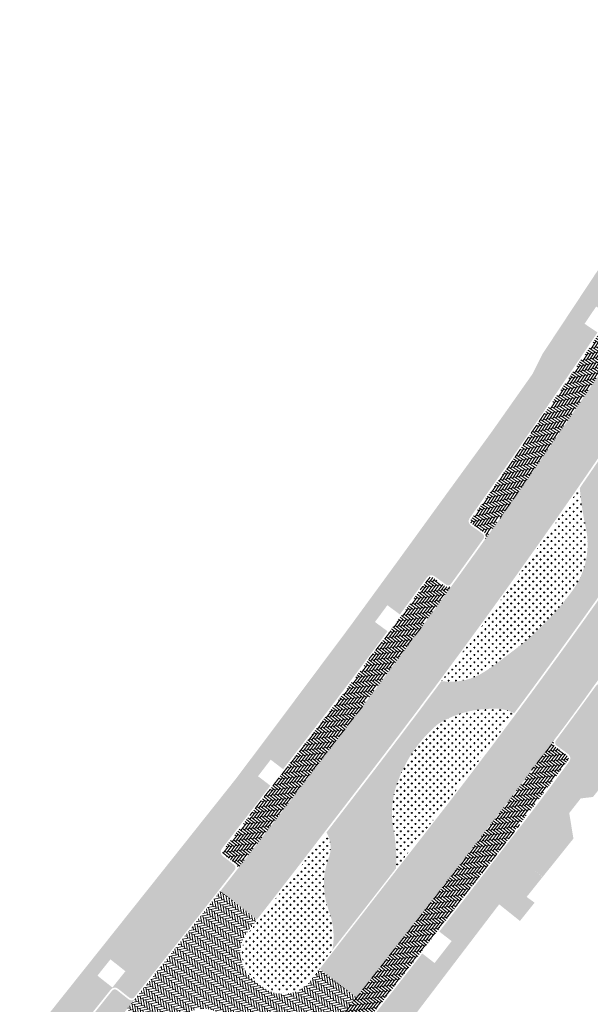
# Model space of a CAD drawing. Header units: metres. Extents: x 93002 to 93462, y 464845 to 465338.
# Tile 5 of 15: x 93154 to 93203, y 464963 to 465049. Entities that reach past the tile are written whole.
import ezdxf

# ---------------------------------------------------------------- set-up
doc = ezdxf.new("R2010")
doc.units = ezdxf.units.M
doc.layers.add('N-RO-GR-GRAS-A-100', color=62, linetype='CONTINUOUS', lineweight=18, transparency=0.2)
doc.layers.add('N-RO-GR-HEESTERS-A', color=62, linetype='CONTINUOUS', lineweight=18, transparency=0.2)
doc.layers.add('N-RO-VH-VERHARDING_STRAATBAKSTEEN-A', color=7, linetype='CONTINUOUS', lineweight=9, true_color=0xaa7a7a)
doc.layers.add('N-RO-VH-VERHARDING_TEGEL-A-200', color=252, linetype='CONTINUOUS', lineweight=9)
pattern_1 = [(56.10000000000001, (13.79169252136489, 16.91912794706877), (0.06423253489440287, 0.4989981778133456), [0.45, -0.45]), (146.1, (13.79169252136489, 16.91912794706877), (-0.2509852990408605, -0.3735055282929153), [])]
pattern_2 = [(142, (1.650574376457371, -11.04544749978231), (-0.2905601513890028, -0.03567630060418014), [0.8280000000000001, -0.414]), (52.00000000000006, (1.268248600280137, -11.53480217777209), (-0.2905601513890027, -0.03567630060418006), [0.8280000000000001, -0.414])]
pattern_3 = [(100.8, (94357.16091574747, 464594.0460093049), (-0.2421213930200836, 0.1645455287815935), [0.828, -0.414]), (10.80000000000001, (94356.55091536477, 464593.9296455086), (-0.2421213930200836, 0.1645455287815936), [0.828, -0.414])]
pattern_4 = [(0, (0, 0), (0.3175, 0.3175), [0.15875, -0.4762500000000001]), (90, (0.079375, -0.079375), (-0.3175, 0.3175), [0.15875, -0.4762500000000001])]

msp = doc.modelspace()

# ---------------------------------------------------------------- hatches: boundary and pattern name
at = {"layer": 'N-RO-GR-GRAS-A-100', "true_color": 0x1f591c, "transparency": 33554628}
h = msp.add_hatch(dxfattribs=at)
h.set_pattern_fill('AGR-GRAS_SPORTVELD', color=99, scale=0.4, pattern_type=2)
h.set_pattern_definition([(0, (0, 0), (0.15875, 0.3175), [0, -0.3175])])
h.paths.add_polyline_path([(93221.89276899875, 465025.3265213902, 0.1152665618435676), (93222.49524439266, 465031.3862039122, -0.09388723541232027), (93222.91429382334, 465034.4542916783, -0.1181638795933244), (93223.88325792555, 465036.0195890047), (93222.65309622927, 465036.8594853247), (93221.46521469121, 465036.6355355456), (93220.7468801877, 465035.5834204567), (93218.41256371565, 465032.1586372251, -0.2959867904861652), (93220.07166313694, 465030.5893376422, -0.09060331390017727), (93220.19000217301, 465028.5409720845, -0.3275813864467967), (93214.38817510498, 465021.7918942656, 0.06844814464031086), (93210.44273229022, 465020.3727704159, -0.001802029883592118), (93202.10181997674, 465008.0973374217, 0.03286457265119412), (93202.57214757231, 465004.8829088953, -0.2301800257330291), (93201.36827067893, 464999.1005326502, -0.07954970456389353), (93195.74044777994, 464993.5759490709, -0.04060082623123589), (93193.45973675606, 464991.969851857, -0.1556473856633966), (93190.15623649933, 464991.4124746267, -0.004159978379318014), (93183.71209154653, 464982.8642120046), (93180.23530317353, 464978.3311533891, -0.2090007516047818), (93180.48616273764, 464976.3124276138, 0.06040303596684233), (93180.01562991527, 464974.3326589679, 0.09588601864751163), (93180.42847644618, 464971.5817812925, -0.1413931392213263), (93180.7372799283, 464968.1660468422, 0.001269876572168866), (93186.23561495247, 464975.2354234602, 0.06386776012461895), (93185.98678288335, 464978.789999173, -0.1185335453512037), (93186.24239179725, 464982.2830128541, -0.1426216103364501), (93189.86765311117, 464987.7067433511, -0.1295210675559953), (93194.10422715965, 464989.002881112, -0.1492035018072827), (93196.44005109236, 464988.6390635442, 0.005563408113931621), (93203.6586947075, 464998.6114274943, -0.0001611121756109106), (93205.9341054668, 465001.961348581, -0.2775544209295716), (93205.01680182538, 465004.6173378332, 0.030945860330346), (93205.81417309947, 465008.4297852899, -0.1365225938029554), (93207.31578610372, 465012.6608130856, -0.1326787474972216), (93211.52787230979, 465015.3038187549, -0.00796301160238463), (93215.7077342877, 465016.2977651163, -0.0004354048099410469)])
at = {"layer": 'N-RO-GR-HEESTERS-A', "true_color": 0xed1f24, "transparency": 33554687}
h = msp.add_hatch(dxfattribs=at)
h.set_pattern_fill('CROSS', color=240, scale=0.05)
h.set_pattern_definition(pattern_4)
h.paths.add_polyline_path([(93202.57214757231, 465004.8829088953, -0.03286457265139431), (93202.10181997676, 465008.0973374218, -0.0001431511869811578), (93201.43543667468, 465007.1247730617, -0.0004547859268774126), (93200.7664330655, 465006.1644864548, -0.2326390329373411), (93201.18900722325, 465001.7938874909, -0.1463458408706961), (93195.74044777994, 464993.5759490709, 0.07954970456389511), (93201.36827067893, 464999.1005326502, 0.2301800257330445)])
h = msp.add_hatch(dxfattribs=at)
h.set_pattern_fill('CROSS', color=240, scale=0.05)
h.set_pattern_definition(pattern_4)
h.paths.add_polyline_path([(93201.18900722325, 465001.7938874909, 0.2326390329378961), (93200.76643306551, 465006.1644864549, -0.00706155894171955), (93190.15623649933, 464991.4124746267, 0.1556473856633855), (93193.45973675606, 464991.969851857, 0.1880640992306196)])
h = msp.add_hatch(dxfattribs=at)
h.set_pattern_fill('CROSS', color=240, scale=0.05)
h.set_pattern_definition(pattern_4)
h.paths.add_polyline_path([(93189.89419284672, 464986.5020522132, -0.1005593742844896), (93192.88681907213, 464988.6266857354, -0.07916353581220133), (93194.10422715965, 464989.002881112, 0.1295210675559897), (93189.86765311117, 464987.7067433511, 0.1426216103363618), (93186.24239179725, 464982.2830128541, 0.1185335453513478), (93185.98678288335, 464978.789999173, -0.06386776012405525), (93186.2356149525, 464975.2354234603, 0.0003559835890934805), (93187.77050930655, 464977.222181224, -0.2313309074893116), (93187.09211954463, 464981.3358503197, -0.1071563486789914)])
h = msp.add_hatch(dxfattribs=at)
h.set_pattern_fill('CROSS', color=240, scale=0.05)
h.set_pattern_definition(pattern_4)
h.paths.add_polyline_path([(93196.44005109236, 464988.6390635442, 0.2310966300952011), (93192.88681907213, 464988.6266857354, 0.1005593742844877), (93189.89419284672, 464986.5020522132, 0.1091945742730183), (93187.06129147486, 464981.2284205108, 0.2251377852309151), (93187.77050930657, 464977.222181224, 0.0006558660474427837), (93190.5909925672, 464980.8883084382, 0.004388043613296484)])
h = msp.add_hatch(dxfattribs=at)
h.set_pattern_fill('CROSS', color=240, scale=0.05)
h.set_pattern_definition(pattern_4)
h.paths.add_polyline_path([(93180.42847644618, 464971.5817812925, -0.09588601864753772), (93180.01562991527, 464974.3326589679, -0.06040303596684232), (93180.48616273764, 464976.3124276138, 0.2090007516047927), (93180.23530317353, 464978.3311533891), (93178.80080112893, 464976.4608405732, -0.00277689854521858), (93173.64300442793, 464969.812398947), (93173.54318655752, 464969.6850906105, 0.4126343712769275), (93174.0154153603, 464965.6933036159), (93174.72081302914, 464965.1340557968, 0.4138297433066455), (93178.72235117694, 464965.5938399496, 0.0004632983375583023), (93180.73727992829, 464968.1660468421, 0.1413931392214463)])
at = {"layer": 'N-RO-VH-VERHARDING_STRAATBAKSTEEN-A', "true_color": 0x794e4e}
h = msp.add_hatch(dxfattribs=at)
h.set_pattern_fill('DF-KEPER', color=27, scale=3, angle=100.8)
h.set_pattern_definition(pattern_3)
h.paths.add_polyline_path([(93201.31200000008, 465007.2100000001, 0.002867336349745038), (93214.55232900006, 465026.7614390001), (93220.6229999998, 465035.6679999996), (93225.7202499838, 465043.1337330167), (93222.38309533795, 465045.3398531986), (93222.12556744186, 465044.9626625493), (93217.31774793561, 465037.9208445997), (93214.17961574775, 465033.3167463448), (93211.23722869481, 465028.9998347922, -0.002867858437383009), (93198.02036359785, 465009.4827304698, -0.002794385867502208), (93193.90877542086, 465003.6397146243, -0.001884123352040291), (93191.09977074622, 464999.7261384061, -0.006992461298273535), (93180.41913151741, 464985.3898632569), (93175.4788054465, 464978.9486349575, -0.00173082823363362), (93171.0760271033, 464973.2660822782), (93174.22696198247, 464970.8009174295, 0.002401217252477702), (93178.68177847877, 464976.5521291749), (93183.59306889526, 464982.9555006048, 0.0116765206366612)])
h = msp.add_hatch(dxfattribs=at)
h.set_pattern_fill('DF-KEPER', color=27, scale=3, angle=100.8)
h.set_pattern_definition(pattern_3)
edge = h.paths.add_edge_path()
edge.add_arc((92434.44862183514, 465561.5862535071), 956.8538914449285, 325.7601813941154, 326.1848329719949)
edge.add_line((93229.43841125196, 465029.0821649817), (93226.1292048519, 465031.3224665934))
edge.add_arc((92121.60295815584, 465773.6846818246), 1330.819254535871, 325.78998938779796, 326.0945905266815, ccw=False)
edge.add_arc((98402.91533034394, 461469.5000095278), 6283.710036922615, 145.5350828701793, 145.8324385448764)
edge.add_arc((92751.94267371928, 465317.9938978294), 553.370142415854, 322.4573767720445, 324.73821023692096, ccw=False)
edge.add_line((93190.70999999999, 464980.797), (93179.64712876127, 464966.5406685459))
edge.add_line((93179.64712876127, 464966.5406685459), (93182.8007710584, 464964.0693528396))
edge.add_arc((91791.97088160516, 466053.9772836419), 1767.005115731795, 321.9163818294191, 322.5027330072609)
edge.add_arc((92984.4570776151, 465142.6030687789), 266.1476093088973, 321.8942955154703, 324.0495657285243)
edge.add_arc((93075.17252313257, 465081.335295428), 156.7844945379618, 322.7119644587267, 324.8672346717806)
edge.add_arc((93096.91076933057, 465070.5412734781), 132.8458781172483, 323.2789167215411, 325.4341869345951)
edge.add_arc((92949.46522116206, 465178.1856607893), 315.3753804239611, 324.5277976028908, 324.7677332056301)
edge.add_arc((98402.91533033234, 461469.5000095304), 6279.710036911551, 145.5350017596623, 145.8327863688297, ccw=False)
h = msp.add_hatch(dxfattribs=at)
h.set_pattern_fill('DF-KEPER', color=27, scale=3, angle=146.1)
h.set_pattern_definition([(146.1, (1.650574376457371, -11.04544749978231), (-0.287265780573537, -0.05635930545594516), [0.8280000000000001, -0.414]), (56.09999999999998, (1.304214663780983, -11.56088512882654), (-0.287265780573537, -0.05635930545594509), [0.8280000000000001, -0.414])])
edge = h.paths.add_edge_path()
edge.add_arc((93208.2109331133, 465025.2946151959), 0.4499999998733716, 236.0776396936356, 326.0901902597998)
edge.add_arc((91503.27705197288, 466171.386401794), 2054.79318514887, 325.565748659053, 326.0901902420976, ccw=False)
edge.add_arc((92673.22267820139, 465374.4019809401), 639.2015878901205, 324.5466684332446, 325.187092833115, ccw=False)
edge.add_arc((93193.54221071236, 465003.9007324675), 0.450000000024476, 324.546668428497, 414.5870332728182)
edge.add_line((93193.80297024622, 465004.267480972), (93192.78949953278, 465004.9880623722))
edge.add_arc((93192.9625864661, 465005.2370118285), 0.3032077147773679, 145.1633118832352, 235.19029359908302, ccw=False)
edge.add_arc((92673.22267907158, 465374.4019803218), 637.2015868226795, 324.6140213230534, 325.1864989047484)
edge.add_arc((91503.2770530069, 466171.3864010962), 2052.793183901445, 325.5659332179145, 326.0694046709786)
edge.add_arc((93206.75512752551, 465025.3698626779), 0.2999999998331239, 56.07763967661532, 145.1312542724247, ccw=False)
edge.add_line((93206.92254822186, 465025.6188010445), (93207.95980206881, 465024.921207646))
h = msp.add_hatch(dxfattribs=at)
h.set_pattern_fill('DF-KEPER', color=27, scale=3, angle=142)
h.set_pattern_definition(pattern_2)
edge = h.paths.add_edge_path()
edge.add_arc((93190.7351835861, 464999.9899114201), 0.4500000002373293, 234.0744948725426, 324.11485964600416, ccw=False)
edge.add_line((93190.47115378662, 464999.625510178), (93189.45774406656, 465000.3597841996))
edge.add_arc((93189.28280778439, 465000.1170214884), 0.2992263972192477, 54.22324985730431, 144.0476028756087)
edge.add_arc((92673.22267849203, 465374.4019807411), 637.2015875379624, 322.51233171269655, 324.0476017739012, ccw=False)
edge.add_line((93178.83216282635, 464986.6070445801), (93173.89270942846, 464980.1669540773))
edge.add_arc((88923.67900245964, 468255.242244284), 5365.671878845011, 322.3383274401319, 322.3833324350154, ccw=False)
edge.add_arc((93171.54908197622, 464976.6474666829), 0.2934717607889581, 141.6676834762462, 232.7631203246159)
edge.add_line((93171.37149878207, 464976.4138219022), (93172.35809763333, 464975.6480062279))
edge.add_arc((93172.11547418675, 464975.2817112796), 0.4393610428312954, -21.579126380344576, 56.480631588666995, ccw=False)
edge.add_arc((90771.98766482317, 466830.8567477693), 3034.194015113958, 322.2941539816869, 322.3854763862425)
edge.add_line((93175.4788054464, 464978.9486349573), (93180.41913151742, 464985.3898632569))
edge.add_arc((92673.22267858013, 465374.4019806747), 639.2015874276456, 322.5123317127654, 324.1148596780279)
h = msp.add_hatch(dxfattribs=at)
h.set_pattern_fill('DF-KEPER', color=27, scale=3, angle=142)
h.set_pattern_definition(pattern_2)
edge = h.paths.add_edge_path()
edge.add_line((93201.00756008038, 464984.9773414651), (93199.95291537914, 464985.7594425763))
edge.add_arc((93200.26938885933, 464986.0799434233), 0.4504178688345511, 144.3184688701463, 225.3622564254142, ccw=False)
edge.add_arc((92753.48867920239, 465316.8272046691), 555.4333883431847, 322.45562744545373, 323.48715282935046, ccw=False)
edge.add_arc((91791.97088305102, 466053.9772825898), 1767.005113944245, 321.8716279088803, 322.50273401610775, ccw=False)
edge.add_arc((92951.61360270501, 465142.1269279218), 291.7993160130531, 321.8464485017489, 322.12596829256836, ccw=False)
edge.add_arc((93181.42501127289, 464961.5826030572), 0.4497874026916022, 52.00586450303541, 141.6403305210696, ccw=False)
edge.add_line((93181.70189176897, 464961.9370687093), (93182.68678590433, 464961.165765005))
edge.add_arc((93182.87175526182, 464961.4019563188), 0.2999999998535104, 231.9343103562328, 321.9928752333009)
edge.add_arc((92951.6136123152, 465142.1269082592), 293.7992963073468, 321.9928792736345, 322.1251010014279)
edge.add_arc((91792.08434102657, 466053.8891624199), 1768.861456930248, 321.8717473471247, 322.502709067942)
edge.add_arc((92751.94267298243, 465317.9938983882), 559.3701433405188, 322.4573763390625, 323.3974382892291)
edge.add_line((93200.99988736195, 464984.463426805), (93201.06976555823, 464984.5575824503))
edge.add_arc((93200.82886159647, 464984.73637082), 0.2999999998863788, 323.4188134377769, 413.4401886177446)
h = msp.add_hatch(dxfattribs=at)
h.set_pattern_fill('DF-KEPER', color=27, scale=3, angle=100.8)
h.set_pattern_definition([(100.8, (0, 0), (-0.2421213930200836, 0.1645455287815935), [0.828, -0.414]), (10.80000000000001, (-0.6100003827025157, -0.1163637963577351), (-0.2421213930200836, 0.1645455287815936), [0.828, -0.414])])
edge = h.paths.add_edge_path()
edge.add_line((93174.22696198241, 464970.8009174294), (93171.07508145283, 464973.266822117))
edge.add_line((93171.07508145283, 464973.266822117), (93169.3484929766, 464971.0584206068))
edge.add_arc((92352.49469303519, 465612.0406446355), 1038.319961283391, 321.4173589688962, 321.87885117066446, ccw=False)
edge.add_arc((92192.87707219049, 465735.6447624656), 1240.182823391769, 321.5227970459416, 321.552347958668, ccw=False)
edge.add_arc((92192.87695895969, 465735.6448524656), 1240.182968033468, 321.46670204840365, 321.522797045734, ccw=False)
edge.add_line((93163.00542856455, 464963.0488735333), (93166.13441354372, 464960.5569961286))
edge.add_arc((92192.87695896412, 465735.6448524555), 1244.182968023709, 321.4667020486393, 321.5481504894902)
edge.add_arc((93169.59416997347, 464960.0875629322), 3.000144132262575, 50.36365013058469, 141.8381600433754, ccw=False)
edge.add_line((93171.50799999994, 464962.3979999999), (93172.0806634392, 464961.9311885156))
edge.add_arc((93170.2168997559, 464959.5803620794), 2.999999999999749, -39.86386220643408, 51.59219283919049, ccw=False)
edge.add_arc((92951.61359890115, 465142.1269452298), 287.799329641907, 320.1284950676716, 320.1361377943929, ccw=False)
edge.add_arc((92452.86263866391, 465525.6269722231), 916.7843628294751, 321.6374372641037, 321.71630384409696, ccw=False)
edge.add_line((93171.71247842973, 464956.6379777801), (93174.84887503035, 464954.1554354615))
edge.add_arc((92452.86263866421, 465525.6269722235), 920.7843628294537, 321.6374372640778, 321.712862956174)
edge.add_arc((92951.61359998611, 465142.1269443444), 291.7993282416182, 320.1394043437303, 320.4025717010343)
edge.add_line((93176.45719494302, 464956.1371441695), (93176.7441949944, 464956.4846454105))
edge.add_arc((92951.6135999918, 465142.1269443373), 291.799328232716, 320.4910672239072, 321.845814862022)
edge.add_arc((92951.61360297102, 465142.1269420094), 291.7993244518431, 321.8458148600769, 322.1259660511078)
edge.add_arc((91791.97088160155, 466053.9772836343), 1767.005115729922, 321.8716279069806, 321.9163818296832)
edge.add_line((93182.80077105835, 464964.0693528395), (93179.64712876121, 464966.5406685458))
edge.add_line((93179.64712876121, 464966.5406685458), (93178.8501369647, 464965.5136133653))
edge.add_arc((93176.49138852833, 464967.3673409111), 2.999999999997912, 231.5921928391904, 321.83638789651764, ccw=False)
edge.add_line((93174.62762484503, 464965.0165144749), (93173.92222717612, 464965.5757622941))
edge.add_arc((93175.78599085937, 464967.9265887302), 3.000000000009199, 141.9012821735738, 231.5921928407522, ccw=False)
edge.add_line((93173.42514436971, 464969.7776435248), (93173.52499999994, 464969.905))
edge.add_arc((92577.67696068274, 465437.4819959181), 757.4055274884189, 321.8778279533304, 321.9639271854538)
h = msp.add_hatch(dxfattribs=at)
h.set_pattern_fill('DF-KEPER', color=27, scale=3, angle=140)
h.set_pattern_definition([(140, (1.650574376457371, -11.04544749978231), (-0.2916282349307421, -0.02551416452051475), [0.8280000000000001, -0.414]), (49.99999999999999, (1.25140327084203, -11.5211610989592), (-0.2916282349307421, -0.02551416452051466), [0.8280000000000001, -0.414])])
edge = h.paths.add_edge_path()
edge.add_arc((93163.40908261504, 464964.2790320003), 0.4500000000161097, 231.5019997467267, 321.52279704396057, ccw=False)
edge.add_line((93163.12896332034, 464963.9268485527), (93162.15031450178, 464964.7052452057))
edge.add_arc((93161.96392478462, 464964.4704966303), 0.2997465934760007, 51.55052238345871, 141.4881326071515)
edge.add_arc((92192.87695839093, 465735.6448529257), 1238.182968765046, 320.7551464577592, 321.48813260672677, ccw=False)
edge.add_arc((92742.20831872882, 465285.8015502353), 528.1673142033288, 320.4609407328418, 320.84781490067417, ccw=False)
edge.add_arc((93149.76109995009, 464949.3816145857), 0.3000000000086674, 141.5721541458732, 230.4290458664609)
edge.add_line((93149.5699899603, 464949.1503637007), (93150.53199860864, 464948.3553420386))
edge.add_arc((93150.24683477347, 464948.0072305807), 0.4500000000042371, -39.62037252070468, 50.67655927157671, ccw=False)
edge.add_arc((92742.20831872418, 465285.801550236), 530.1673142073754, 320.3803723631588, 320.8476400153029)
edge.add_arc((92192.87695890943, 465735.6448525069), 1240.182968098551, 320.7552211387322, 321.5227970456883)
edge = h.paths.add_edge_path()
edge.add_arc((93147.60913641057, 464944.8491334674), 0.4500000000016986, 229.8866359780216, 319.9353094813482, ccw=False)
edge.add_line((93147.31920049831, 464944.504986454), (93146.36691414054, 464945.307265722))
edge.add_arc((93146.17152188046, 464945.0796215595), 0.2999999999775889, 49.35974300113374, 139.8562340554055)
edge.add_arc((92742.20831872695, 465285.8015502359), 528.167314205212, 317.91407187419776, 319.85411050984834, ccw=False)
edge.add_arc((92641.3286236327, 465387.0192159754), 670.9167523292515, 317.1434341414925, 317.27325004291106, ccw=False)
edge.add_arc((93133.37002970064, 464930.4828878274), 0.2986898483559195, 137.446682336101, 227.3700642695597)
edge.add_line((93133.16773887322, 464930.2631287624), (93134.08362471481, 464929.412573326))
edge.add_arc((93133.77740431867, 464929.0828324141), 0.4500000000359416, -42.920268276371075, 47.11807280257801, ccw=False)
edge.add_arc((92641.32860591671, 465387.0192324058), 672.9167764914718, 317.0797317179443, 317.274202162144)
edge.add_arc((92742.17140050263, 465285.760669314), 530.1673142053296, 317.9188158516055, 319.9412587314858)
at = {"layer": 'N-RO-VH-VERHARDING_TEGEL-A-200'}
h = msp.add_hatch(dxfattribs=at)
h.set_pattern_fill('AVH-TEGEL_300X300_HALFST', color=256, scale=1.5, angle=56.10000000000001, pattern_type=2)
h.set_pattern_definition(pattern_1)
edge = h.paths.add_edge_path()
edge.add_line((93218.18996329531, 465048.5723472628), (93216.01243710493, 465045.3780468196))
edge.add_line((93216.01243710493, 465045.3780468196), (93212.571, 465039.707))
edge.add_line((93212.571, 465039.707), (93209.868, 465035.826))
edge.add_line((93209.868, 465035.826), (93209.24181678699, 465034.8290400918))
edge.add_line((93209.24181678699, 465034.8290400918), (93209.239, 465034.831))
edge.add_line((93209.239, 465034.831), (93205.2458057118, 465029.182))
edge.add_line((93205.2458057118, 465029.182), (93203.437, 465026.582))
edge.add_line((93203.437, 465026.582), (93198.861, 465019.654))
edge.add_line((93198.861, 465019.654), (93198.019, 465017.957))
edge.add_line((93198.019, 465017.957), (93194.479, 465012.927))
edge.add_line((93194.479, 465012.927), (93190.649, 465007.662))
edge.add_line((93190.649, 465007.662), (93186.34, 465001.717))
edge.add_line((93186.34, 465001.717), (93182.232, 464996.09))
edge.add_line((93182.232, 464996.09), (93176.179, 464987.984))
edge.add_line((93176.179, 464987.984), (93172.439, 464983))
edge.add_line((93172.439, 464983), (93165.747, 464974.574))
edge.add_line((93165.747, 464974.574), (93159.704, 464966.979))
edge.add_line((93159.704, 464966.979), (93154.961, 464961.023))
edge.add_line((93154.961, 464961.023), (93150.635, 464955.649))
edge.add_line((93150.635, 464955.649), (93146.356, 464950.491))
edge.add_line((93146.356, 464950.491), (93141.689, 464945.033))
edge.add_line((93141.689, 464945.033), (93132.443, 464934.468))
edge.add_line((93132.443, 464934.468), (93127.529, 464929.261))
edge.add_line((93127.529, 464929.261), (93126.57070510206, 464928.2553346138))
edge.add_line((93126.57070510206, 464928.2553346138), (93128.73621204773, 464926.1918309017))
edge.add_arc((93129.06345797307, 464925.8828518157), 0.4500644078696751, 46.63094246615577, 136.6445838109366, ccw=False)
edge.add_line((93129.3725149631, 464926.2100241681), (93130.28109276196, 464925.3517643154))
edge.add_arc((93130.48709994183, 464925.5698492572), 0.2999999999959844, 226.6312913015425, 316.6696323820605)
edge.add_arc((92641.32860460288, 465387.0192335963), 672.766778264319, 316.6696323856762, 317.0797317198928)
edge.add_arc((93133.77740431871, 464929.0828324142), 0.3000000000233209, 317.0797317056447, 407.1180727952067)
edge.add_line((93133.98155124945, 464929.3026596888), (93133.06588260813, 464930.1530134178))
edge.add_arc((93133.37002970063, 464930.4828878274), 0.4486898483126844, 136.8962898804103, 227.3236726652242, ccw=False)
edge.add_arc((92641.32862365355, 465387.0192159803), 670.7667523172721, 317.1437344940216, 317.2731783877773)
edge.add_arc((92742.2083187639, 465285.8015502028), 528.0173141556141, 317.9141628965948, 319.8477186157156)
edge.add_arc((93146.17058951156, 464945.0682036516), 0.4593365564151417, 50.371211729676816, 146.0515291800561, ccw=False)
edge.add_line((93146.46355944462, 464945.4219813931), (93147.41584580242, 464944.6197021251))
edge.add_arc((93147.60913641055, 464944.8491334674), 0.2999999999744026, 229.8866359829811, 320.1578409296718)
edge.add_line((93147.83948010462, 464944.6569310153), (93150.47567731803, 464947.8162632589))
edge.add_arc((93150.24533362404, 464948.0084657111), 0.2999999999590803, 320.1578409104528, 410.4290458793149)
edge.add_line((93150.43644361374, 464948.2397165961), (93149.47443496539, 464949.0347382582))
edge.add_arc((93149.76109995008, 464949.3816145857), 0.4500000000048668, 140.4560842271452, 230.4290458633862, ccw=False)
edge.add_arc((92746.02338460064, 465282.6846295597), 523.0908700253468, 320.4588497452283, 320.8487393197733)
edge.add_arc((92192.87695839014, 465735.6448529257), 1238.032968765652, 320.7551408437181, 321.4881100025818)
edge.add_arc((93161.96391438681, 464964.4705858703), 0.4496832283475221, 51.46160870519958, 141.5584368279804, ccw=False)
edge.add_line((93162.2440845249, 464964.8223239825), (93163.22233641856, 464964.0442430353))
edge.add_arc((93163.40908261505, 464964.2790320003), 0.300000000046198, 231.5019997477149, 321.5227970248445)
edge.add_arc((92192.87707227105, 465735.6447624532), 1240.032823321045, 321.5227970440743, 321.5523561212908)
edge.add_arc((92058.10327655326, 465844.9704779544), 1413.564333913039, 321.4786225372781, 321.8175489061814)
edge.add_line((93169.23024335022, 464971.1507083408), (93172.31866924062, 464975.107953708))
edge.add_arc((93172.08216998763, 464975.292529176), 0.3000000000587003, 322.0297986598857, 412.1807460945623)
edge.add_line((93172.26612175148, 464975.5295138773), (93171.27952290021, 464976.2953295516))
edge.add_arc((93171.55545054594, 464976.6508066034), 0.4500000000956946, 142.2050121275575, 232.1807460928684, ccw=False)
edge.add_line((93171.19985666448, 464976.926583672), (93171.55403727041, 464977.3832730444))
edge.add_arc((92352.49055937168, 465612.0438312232), 1036.175180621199, 322.2292823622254, 322.4301281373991)
edge.add_line((93173.77375226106, 464980.2583280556), (93178.7131401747, 464986.6983331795))
edge.add_arc((92673.22267848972, 465374.4019807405), 637.0515875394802, 322.5123317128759, 324.0474853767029)
edge.add_arc((93189.28280627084, 465000.117022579), 0.4492263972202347, 53.95338072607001, 144.2126660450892, ccw=False)
edge.add_line((93189.54715054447, 465000.4802394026), (93190.5591637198, 464999.7469772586))
edge.add_arc((93190.73518358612, 464999.9899114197), 0.2999999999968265, 234.0744948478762, 324.1148596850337)
edge.add_arc((92673.22267708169, 465374.4019817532), 639.0515892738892, 324.1148596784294, 324.5466684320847)
edge.add_arc((93193.54221071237, 465003.9007324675), 0.3000000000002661, 324.546668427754, 414.5870332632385)
edge.add_line((93193.71605040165, 465004.1452314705), (93192.69679700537, 465004.8699243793))
edge.add_arc((93192.96258646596, 465005.2370118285), 0.4532077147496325, 145.0633037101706, 234.0936032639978, ccw=False)
edge.add_arc((92673.22267918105, 465374.4019802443), 637.0515866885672, 324.6139631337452, 325.1864542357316)
edge.add_arc((91503.27853715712, 466171.3853933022), 2052.641389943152, 325.5659468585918, 326.0539073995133)
edge.add_line((93206.07456117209, 465025.1644825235), (93206.38177199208, 465025.6210710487))
edge.add_arc((93206.75512752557, 465025.3698626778), 0.4499999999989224, 56.07763971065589, 146.0657738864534, ccw=False)
edge.add_line((93207.00625857, 465025.7432702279), (93208.043512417, 465025.0456768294))
edge.add_arc((93208.21093311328, 465025.2946151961), 0.2999999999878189, 236.0776397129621, 326.0901902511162)
edge.add_arc((91503.2770526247, 466171.3864013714), 2054.643184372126, 326.0901902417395, 326.2230298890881)
edge.add_line((93211.11291224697, 465029.0837743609), (93214.05566879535, 465033.4012280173))
edge.add_line((93214.05566879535, 465033.4012280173), (93217.19386773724, 465038.005424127))
edge.add_line((93217.19386773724, 465038.005424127), (93222.00168724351, 465045.0472420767))
edge.add_arc((93221.7539268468, 465045.2164011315), 0.3000000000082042, 325.6765909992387, 415.6765910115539)
edge.add_line((93221.92308590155, 465045.4641615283), (93220.89075095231, 465046.1689908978))
edge.add_arc((93221.14448953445, 465046.5406314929), 0.4499999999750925, 145.676594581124, 235.6765910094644, ccw=False)
edge.add_line((93220.77284892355, 465046.7943700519), (93218.18996329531, 465048.5723472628))
h.paths.add_polyline_path([(93215.4666655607, 465041.4162285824), (93214.45171133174, 465039.9296661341), (93215.56636040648, 465039.1686366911), (93216.58131463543, 465040.6551991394)], flags=16)
h.paths.add_polyline_path([(93203.51866881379, 465023.7873728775), (93202.51109099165, 465022.2958009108), (93203.62949628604, 465021.5403024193), (93204.63707410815, 465023.0318743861)], flags=16)
h.paths.add_polyline_path([(93185.4876239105, 464997.9693098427), (93184.41969640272, 464996.5203340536), (93185.50616237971, 464995.7195843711), (93186.5740898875, 464997.1685601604)], flags=16)
h.paths.add_polyline_path([(93175.41863227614, 464984.6206299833), (93174.32316908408, 464983.1923581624), (93175.39411088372, 464982.3709617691), (93176.48957407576, 464983.7992335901)], flags=16)
h.paths.add_polyline_path([(93161.5842880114, 464967.3658648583), (93160.46360171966, 464965.9572974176), (93161.75479110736, 464964.9299996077), (93162.8754773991, 464966.3385670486)], flags=16)
h.paths.add_polyline_path([(93150.96156558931, 464953.68611515), (93149.82328771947, 464952.2917251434), (93150.8688243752, 464951.4382255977), (93152.00710224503, 464952.8326156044)], flags=16)
h.paths.add_polyline_path([(93142.84692010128, 464943.9426306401), (93141.67620230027, 464942.5753633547), (93142.70140189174, 464941.6975398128), (93143.87211969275, 464943.0648070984)], flags=16)
h.paths.add_polyline_path([(93135.40114068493, 464935.4043267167), (93134.20147347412, 464934.0623883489), (93135.2076810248, 464933.1628580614), (93136.40734823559, 464934.5047964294)], flags=16)
h = msp.add_hatch(dxfattribs=at)
h.set_pattern_fill('AVH-TEGEL_300X300_HALFST', color=256, scale=1.5, angle=56.10000000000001, pattern_type=2)
h.set_pattern_definition(pattern_1)
edge = h.paths.add_edge_path()
edge.add_line((93210.46, 464990.59), (93210.34, 464991.64))
edge.add_line((93210.34, 464991.64), (93211.33, 464992.9))
edge.add_line((93211.33, 464992.9), (93212.38, 464993.02))
edge.add_line((93212.38, 464993.02), (93214.37, 464995.55))
edge.add_line((93214.37, 464995.55), (93214.24, 464996.61))
edge.add_line((93214.24, 464996.61), (93215.23, 464997.87))
edge.add_line((93215.23, 464997.87), (93216.29000000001, 464997.99))
edge.add_line((93216.29000000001, 464997.99), (93216.599, 464998.382))
edge.add_line((93216.599, 464998.382), (93215.8, 464999.073))
edge.add_line((93215.8, 464999.073), (93219.82, 465003.917))
edge.add_line((93219.82, 465003.917), (93219.11, 465004.41))
edge.add_line((93219.11, 465004.41), (93223.09, 465009.35))
edge.add_line((93223.09, 465009.35), (93222.66, 465009.81))
edge.add_line((93222.66, 465009.81), (93224.574, 465012.706))
edge.add_line((93224.574, 465012.706), (93227.69, 465016.66))
edge.add_line((93227.69, 465016.66), (93227.49, 465017.96))
edge.add_line((93227.49, 465017.96), (93229.27, 465020.06))
edge.add_line((93229.27, 465020.06), (93226.8355013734, 465021.3949434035))
edge.add_arc((98402.91533032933, 461469.5000095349), 6277.560036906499, 145.5415671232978, 145.8329729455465)
edge.add_arc((92751.9427226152, 465317.993863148), 559.5200824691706, 324.6833098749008, 324.744242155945, ccw=False)
edge.add_line((93208.49389174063, 464994.5379115), (93207.09798054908, 464992.5765712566))
edge.add_arc((93144.63799774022, 465035.8386417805), 75.97931428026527, 323.3126945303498, 325.2921089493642, ccw=False)
edge.add_arc((93205.20158866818, 464990.7084258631), 0.4500000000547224, 233.68505949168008, 324.1680122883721, ccw=False)
edge.add_arc((93225.80657851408, 465019.796180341), 36.09629322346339, 232.6953522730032, 234.674766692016, ccw=False)
edge.add_arc((93203.75485165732, 464990.840893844), 0.3000649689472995, 54.21472710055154, 143.0861556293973)
edge.add_arc((92751.94267395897, 465317.9938976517), 557.5201421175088, 323.4864741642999, 324.09259291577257, ccw=False)
edge.add_arc((93200.27176024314, 464986.0834537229), 0.3001808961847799, 143.4013208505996, 233.4403968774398)
edge.add_arc((93179.0460814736, 464956.411944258), 36.18174822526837, 52.4504813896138, 54.42989580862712, ccw=False)
edge.add_arc((93200.82888685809, 464984.7363520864), 0.4500000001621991, -36.59055660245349, 53.44018857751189, ccw=False)
edge.add_arc((92983.67151063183, 465142.9510748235), 269.1305069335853, 321.9437028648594, 323.923117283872, ccw=False)
edge.add_line((93195.58633655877, 464977.0494885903), (93197.98375009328, 464975.2276593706))
edge.add_line((93197.98375009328, 464975.2276593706), (93198.89034184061, 464974.482010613))
edge.add_line((93198.89034184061, 464974.482010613), (93201.55, 464977.8))
edge.add_line((93201.55, 464977.8), (93201.19, 464980.01))
edge.add_line((93201.19, 464980.01), (93202.18000000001, 464981.27))
edge.add_line((93202.18000000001, 464981.27), (93203.24, 464981.4))
edge.add_line((93203.24, 464981.4), (93205.24, 464983.94))
edge.add_line((93205.24, 464983.94), (93205.11, 464985))
edge.add_line((93205.11, 464985), (93206.1, 464986.26))
edge.add_line((93206.1, 464986.26), (93207.15000000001, 464986.38))
edge.add_line((93207.15000000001, 464986.38), (93210.46, 464990.59))
h = msp.add_hatch(dxfattribs=at)
h.set_pattern_fill('AVH-TEGEL_300X300_HALFST', color=256, scale=1.5, angle=51.50000000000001, pattern_type=2)
h.set_pattern_definition([(51.50000000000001, (13.79169252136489, 16.91912794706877), (0.1040447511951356, 0.4922394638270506), [0.45, -0.45]), (141.5, (13.79169252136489, 16.91912794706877), (-0.2801315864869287, -0.3521736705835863), [])])
h.paths.add_polyline_path([(93156.42157126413, 464926.2259121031), (93155.2456178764, 464924.8631452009), (93154.22354144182, 464925.7451113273), (93155.39949482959, 464927.1078782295)], flags=16)
edge = h.paths.add_edge_path()
edge.add_line((93189.56473371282, 464967.0459146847), (93188.4986540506, 464967.8741530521))
edge.add_line((93188.4986540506, 464967.8741530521), (93188.49829470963, 464967.8736905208))
edge.add_arc((91792.0928398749, 466053.8825620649), 1769.000696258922, 321.8717566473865, 322.12717055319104, ccw=False)
edge.add_arc((92951.61352470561, 465142.1270030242), 293.9494236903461, 321.99287523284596, 322.12503437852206, ccw=False)
edge.add_arc((93182.87175526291, 464961.4019563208), 0.4500000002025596, 231.9343104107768, 321.9928751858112, ccw=False)
edge.add_line((93182.59430122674, 464961.0476693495), (93181.60948829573, 464961.81890946))
edge.add_arc((93181.42501127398, 464961.582603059), 0.2997874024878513, 52.02195421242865, 142.0958808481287)
edge.add_arc((92951.61359997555, 465142.1269443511), 291.9493282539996, 320.4908321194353, 321.845872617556, ccw=False)
edge.add_arc((93177.09076601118, 464956.1973092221), 0.3001912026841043, 140.4908316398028, 230.4022677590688)
edge.add_line((93176.8994260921, 464955.9660003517), (93177.86260636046, 464955.1692611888))
edge.add_arc((93177.57578113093, 464954.822517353), 0.4499999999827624, -39.6559931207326, 50.40257214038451, ccw=False)
edge.add_arc((92951.61360663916, 465142.1269388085), 293.949319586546, 320.14516619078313, 320.34400687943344, ccw=False)
edge.add_arc((92452.86263832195, 465525.6269724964), 922.93436326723, 320.75072900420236, 321.71103243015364, ccw=False)
edge.add_line((93167.58364999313, 464941.6905766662), (93168.62825795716, 464940.8354182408))
edge.add_line((93168.62825795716, 464940.8354182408), (93167.48804726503, 464939.4426082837))
edge.add_line((93167.48804726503, 464939.4426082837), (93166.44343942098, 464940.2977666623))
edge.add_arc((92452.86263836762, 465525.6269724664), 922.9343632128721, 319.93973690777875, 320.6389849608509, ccw=False)
edge.add_arc((92745.93541779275, 465279.1839605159), 540.0168627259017, 319.421415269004, 319.93973690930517, ccw=False)
edge.add_arc((93155.74426953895, 464928.2009062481), 0.4499999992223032, 229.389558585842, 319.4214153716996, ccw=False)
edge.add_line((93155.45135888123, 464927.8592875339), (93154.50242444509, 464928.6729227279))
edge.add_arc((93154.307076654, 464928.4450905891), 0.3001137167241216, 49.38955876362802, 139.4411741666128)
edge.add_arc((92745.93230909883, 465279.1866737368), 538.0209887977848, 318.42901697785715, 319.3415918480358, ccw=False)
edge.add_arc((93148.64420137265, 464921.9546464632), 0.3044693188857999, 131.055325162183, 226.7976660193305)
edge.add_line((93148.43576874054, 464921.7327063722), (93149.35361984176, 464920.8844201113))
edge.add_arc((93149.04819184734, 464920.553945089), 0.450000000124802, -42.760879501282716, 47.255607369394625, ccw=False)
edge.add_line((93149.37857896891, 464920.248422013), (93145.67432612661, 464916.2636098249))
edge.add_arc((92383.6005776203, 465628.3960325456), 1043.019168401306, 316.4820613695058, 316.94025325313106, ccw=False)
edge.add_line((93139.95512679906, 464910.1921745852), (93140.92474032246, 464909.2527418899))
edge.add_line((93140.92474032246, 464909.2527418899), (93139.67222777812, 464907.9599881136))
edge.add_line((93139.67222777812, 464907.9599881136), (93138.70261348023, 464908.8994200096))
edge.add_line((93138.70261348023, 464908.8994200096), (93129.06911506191, 464899.0642059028))
edge.add_line((93129.06911506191, 464899.0642059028), (93128.96999353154, 464898.9653539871))
edge.add_arc((93128.65222912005, 464899.2839850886), 0.4500000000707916, 234.08924814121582, 314.9219704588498, ccw=False)
edge.add_line((93128.38829316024, 464898.919515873), (93130.62463352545, 464896.5546016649))
edge.add_line((93130.62463352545, 464896.5546016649), (93132.04000000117, 464898.0310000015))
edge.add_line((93132.04000000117, 464898.0310000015), (93135.93199999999, 464902.157))
edge.add_line((93135.93199999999, 464902.157), (93140.34, 464906.73))
edge.add_line((93140.34, 464906.73), (93144.40989959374, 464910.7220067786))
edge.add_line((93144.40989959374, 464910.7220067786), (93146.21900000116, 464912.6240000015))
edge.add_line((93146.21900000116, 464912.6240000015), (93150.83800000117, 464917.5520000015))
edge.add_line((93150.83800000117, 464917.5520000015), (93155.32800000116, 464922.5570000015))
edge.add_line((93155.32800000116, 464922.5570000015), (93161.41, 464929.49))
edge.add_line((93161.41, 464929.49), (93165.09, 464934.23))
edge.add_line((93165.09, 464934.23), (93169.42126495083, 464939.4961893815))
edge.add_line((93169.42126495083, 464939.4961893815), (93173.23682445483, 464944.135355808))
edge.add_line((93173.23682445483, 464944.135355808), (93175.46418101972, 464946.8434980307))
edge.add_line((93175.46418101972, 464946.8434980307), (93176.95534116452, 464948.7288632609))
edge.add_line((93176.95534116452, 464948.7288632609), (93180.435, 464953.14))
edge.add_line((93180.435, 464953.14), (93183.53988734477, 464957.0759559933))
edge.add_line((93183.53988734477, 464957.0759559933), (93184.834, 464958.674))
edge.add_line((93184.834, 464958.674), (93187.78, 464962.45))
edge.add_line((93187.78, 464962.45), (93195.14, 464972.12))
edge.add_line((93195.14, 464972.12), (93196.936, 464970.683))
edge.add_line((93196.936, 464970.683), (93198.199, 464972.266))
edge.add_line((93198.199, 464972.266), (93197.51, 464972.76))
edge.add_line((93197.51, 464972.76), (93198.88402954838, 464974.4741358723))
edge.add_line((93198.88402954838, 464974.4741358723), (93197.98375009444, 464975.2276593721))
edge.add_line((93197.98375009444, 464975.2276593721), (93195.58633655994, 464977.0494885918))
edge.add_arc((91792.09285364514, 466053.8825513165), 1769.000678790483, 322.1854893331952, 322.5027074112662, ccw=False)
edge.add_line((93189.60297039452, 464969.2955906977), (93189.97107594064, 464969.7694033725))
edge.add_line((93189.97107594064, 464969.7694033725), (93191.03715560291, 464968.9411650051))
edge.add_line((93191.03715560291, 464968.9411650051), (93189.56473371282, 464967.0459146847))

doc.saveas('drawing.dxf')
